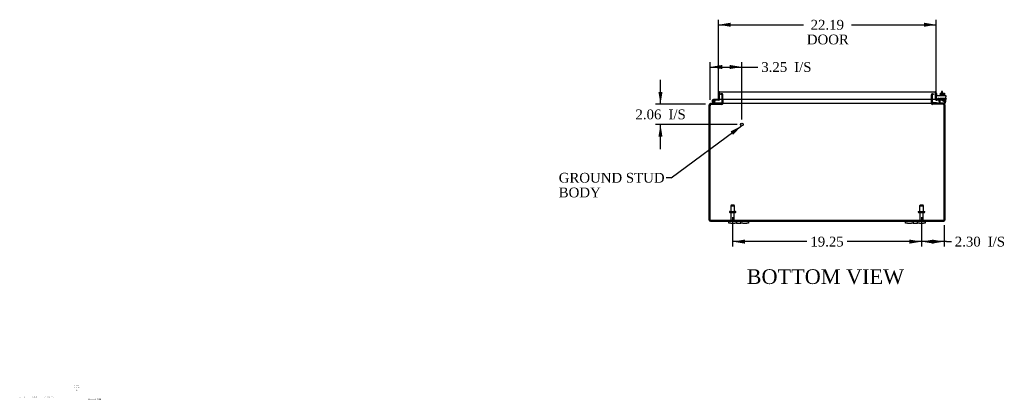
# Model space of a CAD drawing. Header units: inches. Extents: x 6 to 234, y 0 to 156.
# Tile 1 of 8: x 6 to 106, y 0 to 39. Entities that reach past the tile are written whole.
import ezdxf
from ezdxf.enums import TextEntityAlignment as Align

# ---------------------------------------------------------------- set-up
doc = ezdxf.new("R2010")
doc.units = ezdxf.units.IN
doc.header["$MEASUREMENT"] = 0
for name, color, linetype in [('COM40153-1', 7, 'CONTINUOUS'), ('COM40153-2', 7, 'CONTINUOUS'), ('COM42667', 7, 'CONTINUOUS'), ('COM42780', 7, 'CONTINUOUS'), ('COM48460', 7, 'CONTINUOUS'), ('COM48509', 7, 'CONTINUOUS'), ('COM71780-20', 7, 'CONTINUOUS'), ('DEFAULT', 7, 'CONTINUOUS'), ('DIMENSIONS', 7, 'CONTINUOUS'), ('FET07710', 7, 'CONTINUOUS'), ('HNG10620-32B', 7, 'CONTINUOUS'), ('HNG10620-32C', 7, 'CONTINUOUS'), ('HNG10620-32P', 7, 'CONTINUOUS'), ('SCC19011', 7, 'CONTINUOUS'), ('STD21878', 7, 'CONTINUOUS'), ('STD26094', 7, 'CONTINUOUS'), ('WAF25035', 7, 'CONTINUOUS')]:
    doc.layers.add(name, color=color, linetype=linetype)
doc.styles.add('SEACAD_TIMES_NEW_ROMAN', font='times.ttf')

# ---------------------------------------------------------------- blocks, each defined once
blk = doc.blocks.new('SEANNOT_GROUP')
at = {"layer": 'DIMENSIONS', "color": 7, "linetype": 'Continuous', "style": 'SEACAD_TIMES_NEW_ROMAN'}
blk.add_text('Hammond_WEB', height=0.125, dxfattribs=at).set_placement((13.01, 0.57), align=Align.TOP_LEFT)
blk = doc.blocks.new('SEANNOT_GROUP1')
at = {"layer": 'DEFAULT', "linetype": 'Continuous'}
blk.add_hatch(color=136, dxfattribs=at).paths.add_polyline_path([(78.72, 27.49), (79.6, 28.4), (78.47, 27.83)])
at = {"layer": 'DEFAULT', "color": 136, "linetype": 'Continuous'}
blk.add_line((72.4, 23.11), (71.9, 23.11), dxfattribs=at)
blk.add_lwpolyline([(72.4, 23.11), (79.6, 28.4)], dxfattribs=at)
at = {"layer": 'DEFAULT', "color": 136, "linetype": 'Continuous', "style": 'SEACAD_TIMES_NEW_ROMAN'}
for s, p in [('GROUND STUD', (60.96, 23.61)), ('BODY', (60.96, 22.11))]:
    blk.add_text(s, height=1, dxfattribs=at).set_placement(p, align=Align.TOP_LEFT)
blk = doc.blocks.new('GDIMGGROUP4')
at = {"layer": 'DEFAULT', "linetype": 'Continuous'}
for points in [[(79.93, 16.39), (79.93, 16.81), (78.68, 16.6)], [(96.68, 16.39), (97.93, 16.6), (96.68, 16.81)]]:
    blk.add_hatch(color=136, dxfattribs=at).paths.add_polyline_path(points)
at = {"layer": 'DEFAULT', "color": 136, "linetype": 'Continuous'}
for p, q in [((78.68, 19.08), (78.68, 16.1)), ((97.93, 19.08), (97.93, 16.1)), ((86.25, 16.6), (78.68, 16.6)), ((97.93, 16.6), (90.36, 16.6))]:
    blk.add_line(p, q, dxfattribs=at)
at = {"layer": 'DEFAULT', "color": 136, "linetype": 'Continuous', "style": 'SEACAD_TIMES_NEW_ROMAN'}
blk.add_text('19.25', height=1, dxfattribs=at).set_placement((86.6, 17.1), align=Align.TOP_LEFT)
blk = doc.blocks.new('GDIMGGROUP11')
at = {"layer": 'DEFAULT', "linetype": 'Continuous'}
for points in [[(78.49, 38.92), (77.24, 38.71), (78.49, 38.5)], [(98.18, 38.92), (98.18, 38.5), (99.43, 38.71)]]:
    blk.add_hatch(color=136, dxfattribs=at).paths.add_polyline_path(points)
at = {"layer": 'DEFAULT', "color": 136, "linetype": 'Continuous'}
for p, q in [((77.24, 31.58), (77.24, 39.21)), ((99.43, 31.61), (99.43, 39.21)), ((77.24, 38.71), (85.89, 38.71)), ((90.78, 38.71), (99.43, 38.71))]:
    blk.add_line(p, q, dxfattribs=at)
at = {"layer": 'DEFAULT', "color": 136, "linetype": 'Continuous', "style": 'SEACAD_TIMES_NEW_ROMAN'}
for s, p in [('22.19', (86.63, 39.21)), ('DOOR', (86.24, 37.71))]:
    blk.add_text(s, height=1, dxfattribs=at).set_placement(p, align=Align.TOP_LEFT)
blk = doc.blocks.new('GDIMGGROUP14')
at = {"layer": 'DEFAULT', "linetype": 'Continuous'}
for points in [[(99.18, 16.39), (99.18, 16.81), (97.93, 16.6)], [(98.98, 16.39), (100.23, 16.6), (98.98, 16.81)]]:
    blk.add_hatch(color=136, dxfattribs=at).paths.add_polyline_path(points)
at = {"layer": 'DEFAULT', "color": 136, "linetype": 'Continuous'}
for p, q in [((97.93, 19.08), (97.93, 16.1)), ((100.23, 18.28), (100.23, 16.1)), ((100.47, 16.6), (97.93, 16.6)), ((100.47, 16.6), (100.97, 16.6))]:
    blk.add_line(p, q, dxfattribs=at)
at = {"layer": 'DEFAULT', "color": 136, "linetype": 'Continuous', "style": 'SEACAD_TIMES_NEW_ROMAN'}
for s, p in [('2.30', (101.32, 17.1)), ('I/S', (104.68, 17.1))]:
    blk.add_text(s, height=1, dxfattribs=at).set_placement(p, align=Align.TOP_LEFT)
blk = doc.blocks.new('GDIMGGROUP16')
at = {"layer": 'DEFAULT', "linetype": 'Continuous'}
for points in [[(77.63, 34.61), (76.38, 34.4), (77.63, 34.19)], [(78.38, 34.61), (78.38, 34.19), (79.63, 34.4)]]:
    blk.add_hatch(color=136, dxfattribs=at).paths.add_polyline_path(points)
at = {"layer": 'DEFAULT', "color": 136, "linetype": 'Continuous'}
for p, q in [((76.38, 31.06), (76.38, 34.9)), ((76.38, 34.4), (80.75, 34.4)), ((79.63, 29.04), (79.63, 34.9)), ((80.75, 34.4), (81.25, 34.4))]:
    blk.add_line(p, q, dxfattribs=at)
at = {"layer": 'DEFAULT', "color": 136, "linetype": 'Continuous', "style": 'SEACAD_TIMES_NEW_ROMAN'}
for s, p in [('3.25', (81.6, 34.9)), ('I/S', (84.95, 34.9))]:
    blk.add_text(s, height=1, dxfattribs=at).set_placement(p, align=Align.TOP_LEFT)
blk = doc.blocks.new('GDIMGGROUP17')
at = {"layer": 'DEFAULT', "linetype": 'Continuous'}
for points in [[(71.12, 31.85), (71.33, 30.6), (71.53, 31.85)], [(71.12, 27.29), (71.53, 27.29), (71.33, 28.54)]]:
    blk.add_hatch(color=136, dxfattribs=at).paths.add_polyline_path(points)
at = {"layer": 'DEFAULT', "color": 136, "linetype": 'Continuous'}
for p, q in [((71.33, 30.6), (71.33, 33.1)), ((75.91, 30.6), (70.83, 30.6)), ((79.13, 28.54), (70.83, 28.54)), ((71.33, 26.04), (71.33, 28.54))]:
    blk.add_line(p, q, dxfattribs=at)
at = {"layer": 'DEFAULT', "color": 136, "linetype": 'Continuous', "style": 'SEACAD_TIMES_NEW_ROMAN'}
for s, p in [('I/S', (72.14, 30.07)), ('2.06', (68.78, 30.07))]:
    blk.add_text(s, height=1, dxfattribs=at).set_placement(p, align=Align.TOP_LEFT)

msp = doc.modelspace()

# ---------------------------------------------------------------- linework, layer by layer
at = {"layer": 'COM40153-1', "color": 7}
for p, q in [((99.98, 31.92), (99.98, 31.74)), ((100.05, 31.92), (99.98, 31.92)), ((100.05, 31.74), (100.05, 31.92))]:
    msp.add_line(p, q, dxfattribs=at)
at = {"layer": 'COM40153-2', "color": 7}
for p, q in [((99.5, 31.71), (99.43, 31.71)), ((99.5, 31.51), (99.5, 31.71)), ((99.71, 31.11), (99.56, 31.11)), ((99.71, 31.18), (99.6, 31.18)), ((100.43, 31.18), (100.4, 31.18)), ((100.4, 31.11), (100.43, 31.11)), ((100.43, 31.18), (100.43, 31.11))]:
    msp.add_line(p, q, dxfattribs=at)
msp.add_arc((99.54, 31.21), 0.108, 180, 186.8545, dxfattribs=at)
at = {"layer": 'COM42667', "color": 7}
for p, q in [((99.43, 31.51), (100.4, 31.51)), ((99.43, 31.37), (99.43, 31.51)), ((99.43, 31.37), (99.43, 31.11)), ((99.54, 31.09), (99.6, 31.18)), ((99.71, 31.15), (99.71, 30.89)), ((100.06, 30.98), (100.18, 31.14)), ((100.18, 31.14), (100.2, 31.14)), ((100.2, 31.14), (100.2, 30.98)), ((100.4, 31.51), (100.4, 31.37)), ((100.4, 30.89), (100.4, 31.37)), ((100.06, 30.95), (100.06, 30.98)), ((100.17, 30.95), (100.06, 30.95)), ((100.17, 31.09), (100.09, 30.98)), ((100.09, 30.98), (100.17, 30.98)), ((100.17, 30.98), (100.17, 31.09)), ((100.17, 30.89), (100.17, 30.95)), ((100.2, 30.89), (100.17, 30.89)), ((100.2, 30.98), (100.24, 30.98)), ((100.24, 30.95), (100.2, 30.95)), ((100.2, 30.95), (100.2, 30.89)), ((100.24, 30.98), (100.24, 30.95))]:
    msp.add_line(p, q, dxfattribs=at)
for centre, radius, start, end in [((99.49, 31.11), 0.06, 180, 202.199), ((99.65, 31.15), 0.06, 0, 147.1545), ((99.84, 30.89), 0.125, 180, 270), ((100.27, 30.89), 0.125, 270, 0)]:
    msp.add_arc(centre, radius, start, end, dxfattribs=at)
at = {"layer": 'COM42780', "color": 7}
for p, q in [((99.8, 31.24), (100.3, 31.24)), ((99.8, 31.15), (99.8, 31.24)), ((99.8, 31.1), (99.8, 31.15)), ((99.8, 31.15), (99.8, 30.68)), ((99.8, 31.14), (100.3, 31.14)), ((99.86, 31.14), (99.86, 31.05)), ((99.93, 31.24), (99.93, 31.05)), ((99.94, 31.24), (99.94, 31.05)), ((100.16, 31.05), (100.16, 31.24)), ((100.18, 31.24), (100.18, 31.05)), ((100.25, 31.05), (100.25, 31.14)), ((100.3, 31.1), (100.3, 31.24)), ((99, 30.76), (99.07, 30.83)), ((99, 30.76), (99.05, 30.71)), ((99.07, 30.83), (99.12, 30.78)), ((99.15, 30.76), (100.05, 30.76)), ((99.19, 30.76), (99.19, 30.76)), ((99.25, 30.76), (99.19, 30.76)), ((99.25, 30.76), (99.25, 30.76)), ((99.27, 30.76), (99.25, 30.76)), ((99.27, 30.76), (99.27, 30.76)), ((99.44, 30.76), (99.27, 30.76)), ((99.39, 30.76), (99.39, 30.76)), ((99.44, 30.76), (99.44, 30.76)), ((99.86, 31.05), (100.25, 31.05)), ((100.05, 30.76), (100.3, 30.76)), ((100.3, 30.67), (100.2, 30.67)), ((100.3, 30.81), (100.3, 31.1)), ((100.3, 30.77), (100.3, 30.81)), ((100.3, 30.76), (100.3, 30.77)), ((100.3, 30.76), (100.3, 30.67))]:
    msp.add_line(p, q, dxfattribs=at)
for radius in [0.143, 0.048]:
    msp.add_arc((99.15, 30.81), radius, 225, 270, dxfattribs=at)
msp.add_ellipse((99.55, 31.77), major_axis=(0, -14.32), ratio=0.017455, start_param=1.503851, end_param=1.524085, dxfattribs=at)
for points, knots in [([(99.79, 30.76), (99.79, 30.76), (99.8, 30.76), (99.8, 30.77), (99.8, 30.77), (99.8, 30.77)], [0, 0, 0, 0, 0.25, 0.25, 0.3597521, 0.3597521, 0.3597521, 0.3597521]), ([(99.8, 30.68), (99.8, 30.68), (99.8, 30.67), (99.8, 30.67), (99.8, 30.67), (99.79, 30.67)], [0, 0, 0, 0, 0.5, 0.5, 1, 1, 1, 1]), ([(99.8, 30.77), (99.8, 30.77), (99.8, 30.77), (99.8, 30.77), (99.8, 30.77), (99.8, 30.78), (99.8, 30.79), (99.8, 30.8), (99.8, 30.8), (99.8, 30.81)], [0.3597521, 0.3597521, 0.3597521, 0.3597521, 0.375, 0.375, 0.5, 0.5, 0.75, 0.75, 1, 1, 1, 1])]:
    msp.add_open_spline(points, degree=3, knots=knots, dxfattribs=at)
at = {"layer": 'COM48460', "color": 7}
for p, q in [((77.45, 31.61), (77.45, 31.68)), ((77.52, 31.68), (77.45, 31.68)), ((77.52, 31.61), (77.45, 31.61)), ((77.56, 31.68), (77.52, 31.68)), ((77.56, 31.61), (77.52, 31.61)), ((77.57, 31.61), (77.57, 31.68)), ((77.6, 31.58), (77.67, 31.61)), ((77.61, 31.11), (77.61, 31.57)), ((77.61, 30.7), (77.61, 31.11)), ((77.68, 31.11), (77.68, 31.57)), ((77.68, 30.7), (77.68, 31.11)), ((98.93, 31.11), (98.93, 31.57)), ((98.93, 30.7), (98.93, 31.11)), ((99, 31.58), (98.94, 31.61)), ((99, 31.57), (99, 31.11)), ((99, 31.11), (99, 30.7)), ((99.04, 31.61), (99.04, 31.68)), ((99.04, 31.68), (99.09, 31.68)), ((99.09, 31.61), (99.04, 31.61)), ((99.09, 31.68), (99.16, 31.68)), ((99.16, 31.61), (99.09, 31.61)), ((99.16, 31.68), (99.16, 31.61)), ((76.3, 30.44), (76.3, 30.56)), ((76.38, 30.56), (76.3, 30.56)), ((76.3, 18.78), (76.3, 30.44)), ((76.38, 30.44), (76.38, 30.56)), ((76.39, 30.59), (76.41, 30.6)), ((76.41, 30.6), (76.41, 30.67)), ((76.41, 30.67), (76.48, 30.67)), ((76.41, 30.6), (77.57, 30.6)), ((77.57, 30.67), (77.57, 30.6)), ((77.61, 30.69), (77.67, 30.68)), ((77.67, 30.68), (77.67, 30.67)), ((98.94, 30.68), (98.93, 30.67)), ((99, 30.69), (98.94, 30.68)), ((99.04, 30.67), (99.04, 30.6)), ((100.2, 30.6), (99.04, 30.6)), ((100.13, 30.67), (100.2, 30.67)), ((100.2, 30.6), (100.2, 30.67)), ((100.22, 30.59), (100.2, 30.6)), ((100.23, 30.56), (100.23, 30.44)), ((100.23, 30.56), (100.3, 30.56)), ((100.3, 30.56), (100.3, 30.44)), ((100.3, 30.44), (100.3, 18.78)), ((76.41, 18.67), (78.3, 18.67)), ((80.3, 18.67), (96.3, 18.67)), ((98.3, 18.67), (100.2, 18.67))]:
    msp.add_line(p, q, dxfattribs=at)
for centre, radius, start, end in [((77.57, 31.57), 0.108, 19.7821, 90), ((77.57, 31.57), 0.036, 19.7822, 89.9999), ((77.57, 31.57), 0.036, 0, 19.7821), ((77.57, 31.57), 0.108, 0, 19.7821), ((99.04, 31.57), 0.108, 160.2179, 180), ((99.04, 31.57), 0.108, 90, 160.2179), ((99.04, 31.57), 0.036, 90.0001, 160.2178), ((99.04, 31.57), 0.036, 160.2179, 180), ((76.41, 30.56), 0.108, 122.6431, 180), ((76.41, 30.56), 0.109, 90.0913, 122.5518), ((76.41, 30.56), 0.036, 122.6431, 180), ((77.57, 30.7), 0.036, 270.0001, 343.7794), ((77.57, 30.7), 0.108, 270, 343.7795), ((77.57, 30.7), 0.036, 343.7795, 0), ((77.57, 30.7), 0.108, 343.7795, 0), ((99.04, 30.7), 0.108, 180, 196.2205), ((99.04, 30.7), 0.108, 196.2205, 270), ((99.04, 30.7), 0.036, 180, 196.2205), ((99.04, 30.7), 0.036, 196.2206, 269.9999), ((100.2, 30.56), 0.108, 57.3569, 90), ((100.2, 30.56), 0.036, 0, 57.3569), ((100.2, 30.56), 0.108, 0, 57.3569), ((76.41, 18.78), 0.108, 180, 270), ((76.41, 18.78), 0.036, 180, 270), ((100.2, 18.78), 0.108, 270, 0), ((100.2, 18.78), 0.036, 270, 0)]:
    msp.add_arc(centre, radius, start, end, dxfattribs=at)
at = {"layer": 'COM48509', "color": 7}
for p, q in [((77.7, 30.7), (77.7, 31.11)), ((98.9, 31.11), (98.9, 30.7)), ((76.38, 18.74), (76.38, 30.44)), ((100.13, 30.67), (76.48, 30.67)), ((77.7, 30.7), (77.7, 30.69)), ((98.9, 30.69), (98.9, 30.7)), ((100.23, 18.74), (100.23, 30.44)), ((100.23, 18.74), (76.38, 18.74))]:
    msp.add_line(p, q, dxfattribs=at)
for centre, radius, start, end in [((76.63, 30.44), 0.25, 151.8454, 180), ((76.62, 30.51), 0.219, 141.4717, 168.0655), ((76.48, 30.62), 0.0474, 94.5956, 140.4649), ((77.62, 30.81), 0.144, 273.4883, 305.1665), ((98.99, 30.81), 0.144, 234.8335, 266.5117), ((100.12, 30.62), 0.0474, 39.5351, 85.4044), ((99.99, 30.51), 0.219, 11.9345, 38.5283), ((99.98, 30.44), 0.25, 0, 28.1546)]:
    msp.add_arc(centre, radius, start, end, dxfattribs=at)
at = {"layer": 'COM71780-20', "color": 7}
for p, q in [((77.24, 31.08), (77.24, 31.77)), ((77.31, 31.87), (77.31, 31.77)), ((77.31, 31.77), (77.31, 31.87)), ((77.31, 31.08), (77.31, 31.77)), ((77.31, 31.77), (77.31, 31.11)), ((77.31, 31.11), (99.36, 31.11)), ((77.35, 31.88), (99.32, 31.88)), ((99.36, 31.77), (99.36, 31.87)), ((99.36, 31.87), (99.36, 31.77)), ((99.36, 31.11), (99.36, 31.77)), ((99.36, 31.77), (99.36, 31.11)), ((99.43, 31.11), (99.36, 31.11)), ((99.43, 31.77), (99.43, 31.11)), ((99.64, 31.11), (99.47, 31.08)), ((99.65, 31.03), (99.64, 31.11)), ((77.24, 31.08), (77.31, 31.08)), ((99.44, 31.08), (99.4, 31.03)), ((99.47, 31.08), (99.48, 31)), ((99.65, 31.03), (99.48, 31))]:
    msp.add_line(p, q, dxfattribs=at)
for centre, radius, start, end in [((77.35, 31.77), 0.108, 109.4712, 180), ((77.35, 31.77), 0.108, 90, 109.4712), ((99.32, 31.77), 0.108, 70.5288, 90), ((99.32, 31.77), 0.108, 0, 70.5288), ((99.47, 31.11), 0.108, 180, 230), ((99.47, 31.11), 0.036, 180, 230), ((99.47, 31.11), 0.108, 230.0001, 279.9999), ((99.47, 31.11), 0.036, 230, 280)]:
    msp.add_arc(centre, radius, start, end, dxfattribs=at)
for centre, start_param, end_param in [((77.35, 31.77), 3.141593, 3.48143), ((99.32, 31.77), 2.801756, 3.141593)]:
    msp.add_ellipse(centre, major_axis=(0, -0.108), ratio=0.997813, start_param=start_param, end_param=end_param, dxfattribs=at)
at = {"layer": 'FET07710', "color": 7}
for p, q in [((78.3, 18.48), (78.3, 18.67)), ((78.3, 18.67), (78.49, 18.67)), ((78.49, 18.48), (78.3, 18.48)), ((78.49, 18.67), (78.9, 18.67)), ((78.49, 18.48), (78.9, 18.48)), ((78.9, 18.67), (79.09, 18.67)), ((79.09, 18.48), (78.9, 18.48)), ((79.09, 18.67), (79.3, 18.67)), ((79.09, 18.67), (79.09, 18.48)), ((79.09, 18.48), (79.3, 18.48)), ((79.3, 18.67), (79.3, 18.67)), ((79.3, 18.67), (79.52, 18.67)), ((79.3, 18.48), (79.52, 18.48)), ((79.3, 18.48), (79.3, 18.48)), ((79.52, 18.48), (79.52, 18.67)), ((79.52, 18.67), (79.71, 18.67)), ((79.71, 18.48), (79.52, 18.48)), ((79.71, 18.67), (80.12, 18.67)), ((79.71, 18.48), (80.12, 18.48)), ((80.12, 18.67), (80.3, 18.67)), ((80.3, 18.48), (80.12, 18.48)), ((80.3, 18.67), (80.3, 18.48)), ((96.3, 18.48), (96.3, 18.67)), ((96.3, 18.67), (96.49, 18.67)), ((96.49, 18.48), (96.3, 18.48)), ((96.49, 18.67), (96.9, 18.67)), ((96.49, 18.48), (96.9, 18.48)), ((96.9, 18.67), (97.09, 18.67)), ((97.09, 18.48), (96.9, 18.48)), ((97.09, 18.67), (97.3, 18.67)), ((97.09, 18.67), (97.09, 18.48)), ((97.09, 18.48), (97.3, 18.48)), ((97.3, 18.67), (97.3, 18.67)), ((97.3, 18.67), (97.52, 18.67)), ((97.3, 18.48), (97.52, 18.48)), ((97.3, 18.48), (97.3, 18.48)), ((97.52, 18.48), (97.52, 18.67)), ((97.52, 18.67), (97.71, 18.67)), ((97.71, 18.48), (97.52, 18.48)), ((97.71, 18.67), (98.12, 18.67)), ((97.71, 18.48), (98.12, 18.48)), ((98.12, 18.67), (98.3, 18.67)), ((98.3, 18.48), (98.12, 18.48)), ((98.3, 18.67), (98.3, 18.48))]:
    msp.add_line(p, q, dxfattribs=at)
at = {"layer": 'HNG10620-32B', "color": 7}
for p, q in [((76.76, 30.69), (76.63, 30.82)), ((76.8, 30.74), (76.68, 30.86)), ((76.79, 30.78), (76.77, 30.84)), ((77.56, 30.73), (76.82, 30.73)), ((77.56, 30.67), (77.56, 30.73))]:
    msp.add_line(p, q, dxfattribs=at)
for centre, radius, start, end in [((76.74, 30.93), 0.154, 287.1819, 225), ((76.74, 30.93), 0.0938, 287.1819, 225), ((76.82, 30.76), 0.089, 225, 270), ((76.82, 30.76), 0.029, 225, 270)]:
    msp.add_arc(centre, radius, start, end, dxfattribs=at)
at = {"layer": 'HNG10620-32C', "color": 7}
for p, q in [((77.31, 31.56), (77.31, 31.56)), ((76.9, 31.08), (76.74, 31.08)), ((76.9, 31.02), (76.86, 31.02)), ((77.24, 31.08), (76.9, 31.08)), ((76.9, 31.08), (76.9, 31.02)), ((77.28, 31.02), (76.9, 31.02))]:
    msp.add_line(p, q, dxfattribs=at)
for centre, radius, start, end in [((77.28, 31.11), 0.089, 270, 0), ((76.74, 30.93), 0.154, 277.4281, 287.1819)]:
    msp.add_arc(centre, radius, start, end, dxfattribs=at)
at = {"layer": 'HNG10620-32P', "color": 7}
msp.add_circle((76.74, 30.93), 0.0938, dxfattribs=at)
at = {"layer": 'SCC19011', "color": 7}
for p, q in [((99.84, 31.74), (99.84, 31.56)), ((99.84, 31.74), (100.05, 31.74)), ((100.05, 31.74), (100.05, 31.56)), ((100.05, 31.74), (100.27, 31.74)), ((100.27, 31.74), (100.27, 31.56))]:
    msp.add_line(p, q, dxfattribs=at)
at = {"layer": 'STD21878', "color": 7}
for radius in [0.141, 0.125]:
    msp.add_circle((79.63, 28.54), radius, dxfattribs=at)
at = {"layer": 'STD26094', "color": 7}
for p, q in [((78.53, 20.3), (78.49, 20.26)), ((78.49, 20.26), (78.87, 20.26)), ((78.49, 20.26), (78.49, 19.68)), ((78.83, 20.3), (78.53, 20.3)), ((78.87, 20.26), (78.83, 20.3)), ((78.87, 19.68), (78.87, 20.26)), ((97.78, 20.3), (97.74, 20.26)), ((97.74, 20.26), (98.12, 20.26)), ((97.74, 20.26), (97.74, 19.68)), ((98.08, 20.3), (97.78, 20.3)), ((98.12, 20.26), (98.08, 20.3)), ((98.12, 19.68), (98.12, 20.26)), ((78.35, 19.65), (78.35, 19.61)), ((78.38, 19.68), (78.97, 19.68)), ((78.38, 19.58), (78.97, 19.58)), ((78.51, 19.58), (78.51, 18.8)), ((78.84, 18.8), (78.84, 19.58)), ((79, 19.61), (79, 19.65)), ((97.6, 19.65), (97.6, 19.61)), ((97.63, 19.68), (98.22, 19.68)), ((97.63, 19.58), (98.22, 19.58)), ((97.76, 19.58), (97.76, 18.8)), ((98.09, 18.8), (98.09, 19.58)), ((98.25, 19.61), (98.25, 19.65))]:
    msp.add_line(p, q, dxfattribs=at)
for centre, radius, start, end in [((78.38, 19.65), 0.03, 90, 180), ((78.38, 19.61), 0.03, 180, 270), ((78.97, 19.65), 0.03, 0, 90), ((78.97, 19.61), 0.03, 270, 0), ((97.63, 19.65), 0.03, 90, 180), ((97.63, 19.61), 0.03, 180, 270), ((98.22, 19.65), 0.03, 0, 90), ((98.22, 19.61), 0.03, 270, 0), ((78.57, 18.8), 0.06, 180, 270), ((78.78, 18.8), 0.06, 270, 0), ((97.82, 18.8), 0.06, 180, 270), ((98.03, 18.8), 0.06, 270, 0)]:
    msp.add_arc(centre, radius, start, end, dxfattribs=at)
at = {"layer": 'WAF25035', "color": 7}
for p, q in [((100.3, 31.56), (99.8, 31.56)), ((99.8, 31.56), (99.8, 31.51)), ((100.3, 31.51), (100.3, 31.56))]:
    msp.add_line(p, q, dxfattribs=at)

# ---------------------------------------------------------------- block references
at = {"layer": 'DEFAULT', "color": 7}
for name in ['GDIMGGROUP11', 'GDIMGGROUP16', 'GDIMGGROUP17', 'SEANNOT_GROUP1', 'GDIMGGROUP4', 'GDIMGGROUP14']:
    msp.add_blockref(name, (0, 0), dxfattribs=at)
at = {"layer": 'DIMENSIONS', "color": 7}
msp.add_blockref('SEANNOT_GROUP', (0, 0), dxfattribs=at)

# ---------------------------------------------------------------- texts
at = {"layer": 'DEFAULT', "color": 7, "style": 'SEACAD_TIMES_NEW_ROMAN'}
msp.add_text('BOTTOM VIEW', height=1.5, dxfattribs=at).set_placement((80.11, 13.78), align=Align.TOP_LEFT)
at = {"layer": 'DIMENSIONS', "color": 7, "attachment_point": 5}
for s, insert, char_height, width in [('{\\fTimes New Roman|b0||i0||c0|p34;\\C7;\\H8.e-002;\\W1.;X.XXXXXX}', (11.88, 1.94), 0.08, 0.9802), ('{\\fTimes New Roman|b0||i0||c0|p34;\\C7;\\H8.e-002;\\W1.;XX XX XX}', (11.88, 1.7), 0.08, 0.9802), ('{\\fTimes New Roman|b0||i0||c0|p34;\\C7;\\H8.e-002;\\W1.;N/A\\P}', (11.87, 1.45), 0.08, 0.869), ('{\\fTimes New Roman|b0||i0||c0|p34;\\C7;\\H8.e-002;\\W1.;A}', (6.06, 0.74), 0.08, 0.1066), ('{\\fTimes New Roman|b0||i0||c0|p34;\\C7;\\H8.e-002;\\W1.;N/A}', (6.48, 0.75), 0.08, 0.4265), ('{\\fTimes New Roman|b0||i0||c0|p34;\\C7;\\H7.e-002;\\W1.;RELEASE}', (7.59, 0.76), 0.07, 1.7284), ('{\\fTimes New Roman|b0||i0||c0|p34;\\C7;\\H8.e-002;\\W1.;XXXXXXX}', (8.85, 0.75), 0.08, 0.7406), ('{\\fTimes New Roman|b0||i0||c0|p34;\\C7;\\H8.e-002;\\W1.;XXX}', (9.41, 0.75), 0.08, 0.3546)]:
    msp.add_mtext(s, dxfattribs=dict(at, insert=insert, char_height=char_height, width=width))

doc.saveas('drawing.dxf')
